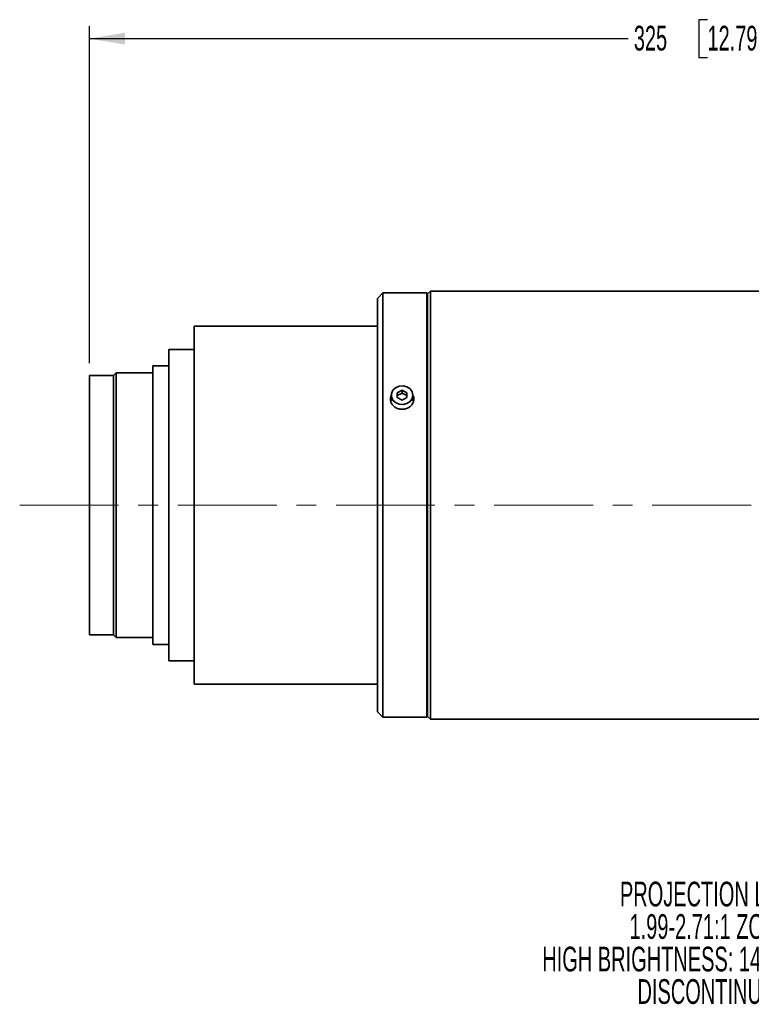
# Model space of a CAD drawing. Header units: millimetres. Extents: x 0 to 1118, y 0 to 864.
# Tile 72 of 96: x 803 to 897, y 338 to 464. Entities that reach past the tile are written whole.
import ezdxf

# ---------------------------------------------------------------- set-up
doc = ezdxf.new("R2010")
doc.units = ezdxf.units.MM
doc.linetypes.add('CENTERX2', pattern=[20.32, 12.7, -2.54, 2.54, -2.54])
doc.layers.add('ALPHAREV', color=7, linetype='Continuous', lineweight=25)
doc.styles.add('SLDTEXTSTYLE0', font='TXT', dxfattribs={"width": 0.605})
doc.dimstyles.new('SLDDIMSTYLE0', dxfattribs={"dimtxt": 3.175, "dimasz": 4.572, "dimexe": 0, "dimexo": 0.0625, "dimgap": 0.79375, "dimtad": 0, "dimtih": 1, "dimtoh": 1, "dimdec": 0, "dimlfac": 2, "dimrnd": 1e-09, "dimzin": 12, "dimdsep": 46, "dimtxsty": 'SLDTEXTSTYLE0', "dimsah": 1, "dimcen": 0.09, "dimadec": 0, "dimazin": 3, "dimtfac": 1, "dimtofl": 0, "dimtmove": 0, "dimatfit": 3, "dimfxl": 1, "dimfrac": 2, "dimtolj": 1, "dimtzin": 12, "dimarcsym": 0})

# ---------------------------------------------------------------- blocks, each defined once
blk = doc.blocks.new('_D_29')
at = {"layer": 'ALPHAREV'}
for p, q in [((811.75, 420), (811.75, 463.27)), ((891.15, 464.1), (890.06, 464.1)), ((890.06, 464.1), (890.06, 459.23)), ((902.07, 464.1), (903.16, 464.1)), ((903.16, 464.1), (903.16, 459.23)), ((974.2, 438.1), (974.2, 463.27)), ((811.75, 461.67), (880.97, 461.67)), ((974.2, 461.67), (904.98, 461.67)), ((890.06, 459.23), (891.15, 459.23)), ((903.16, 459.23), (902.07, 459.23))]:
    blk.add_line(p, q, dxfattribs=at)
for points in [[(811.75, 461.67), (816.32, 460.91), (816.32, 462.43)], [(974.2, 461.67), (969.62, 462.43), (969.62, 460.91)]]:
    blk.add_solid(points, dxfattribs=at)
at = {"layer": 'ALPHAREV', "char_height": 3.175, "attachment_point": 1, "style": 'SLDTEXTSTYLE0'}
for s, insert in [('325', (881.69, 463.32)), ('12.79', (891.15, 463.32))]:
    blk.add_mtext(s, dxfattribs=dict(at, insert=insert))
blk = doc.blocks.new('SW_NOTE_0_11')
at = {"layer": 'ALPHAREV', "color": 0, "char_height": 3.175, "attachment_point": 2, "style": 'SLDTEXTSTYLE0'}
for s, insert in [('PROJECTION LENS', (19.94, 4.09)), ('1.99-2.71:1 ZOOM', (19.89, -0.08)), ('HIGH BRIGHTNESS: 144-106108-XX', (19.6, -4.26)), ('DISCONTINUED', (19.98, -8.43))]:
    blk.add_mtext(s, dxfattribs=dict(at, insert=insert))

msp = doc.modelspace()

# ---------------------------------------------------------------- linework, layer by layer
at = {"color": 7, "linetype": 'Continuous', "lineweight": 35}
for p, q in [((849.45, 429), (848.75, 428.3)), ((855.1, 429), (849.45, 429)), ((849.45, 429), (849.45, 374.5)), ((855.2, 428.9), (855.1, 429)), ((855.1, 429), (855.1, 374.5)), ((855.55, 429.25), (855.2, 428.9)), ((855.2, 428.9), (855.2, 374.61)), ((898.72, 429.25), (855.55, 429.25)), ((855.55, 429.25), (855.55, 374.25)), ((848.75, 428.3), (848.75, 375.21)), ((848.75, 424.75), (825.22, 424.75)), ((825.22, 424.75), (825.22, 378.75)), ((825.22, 421.75), (821.95, 421.75)), ((821.95, 421.75), (821.95, 381.75)), ((815.2, 418.75), (814.85, 418.4)), ((819.9, 418.75), (815.2, 418.75)), ((815.2, 418.75), (815.2, 384.75)), ((821.95, 419.65), (819.9, 419.65)), ((819.9, 419.65), (819.9, 383.85)), ((814.85, 418.4), (811.75, 418.4)), ((811.75, 418.4), (811.75, 385.1)), ((814.85, 418.4), (814.85, 385.1)), ((851.92, 416.5), (851.3, 416.19)), ((851.3, 416.19), (851.3, 415.57)), ((851.92, 416.13), (851.3, 415.82)), ((852.55, 416.19), (851.92, 416.5)), ((851.92, 416.13), (851.92, 416.5)), ((852.55, 415.82), (851.92, 416.13)), ((852.55, 415.57), (852.55, 416.19)), ((850.55, 415.88), (850.55, 415.13)), ((851.3, 415.57), (851.92, 415.25)), ((851.92, 415.25), (852.55, 415.57)), ((853.3, 415.13), (853.3, 415.88)), ((811.75, 385.1), (814.85, 385.1)), ((814.85, 385.1), (815.2, 384.75)), ((815.2, 384.75), (819.9, 384.75)), ((819.9, 383.85), (821.95, 383.85)), ((821.95, 381.75), (825.22, 381.75)), ((825.22, 378.75), (848.75, 378.75)), ((848.75, 375.21), (849.45, 374.5)), ((849.45, 374.5), (855.1, 374.5)), ((855.1, 374.5), (855.2, 374.61)), ((855.2, 374.61), (855.55, 374.25)), ((855.55, 374.25), (898.72, 374.25))]:
    msp.add_line(p, q, dxfattribs=at)
at = {"color": 7, "linetype": 'Continuous', "lineweight": 35, "flags": 128}
for points in [[(853.3, 415.88), (853.2, 415.45), (852.94, 415.08), (852.53, 414.81), (852.05, 414.69), (851.54, 414.73), (851.09, 414.93), (850.75, 415.25), (850.57, 415.66), (850.57, 416.1), (850.75, 416.51), (851.09, 416.83), (851.54, 417.02), (852.05, 417.06), (852.53, 416.94), (852.94, 416.68), (853.2, 416.31), (853.3, 415.88)], [(850.55, 415.65), (850.44, 415.35), (850.42, 415.13)], [(853.41, 415.26), (853.4, 415.35), (853.3, 415.65)]]:
    msp.add_lwpolyline(points, dxfattribs=at)
at = {"color": 7, "linetype": 'Continuous', "lineweight": 35}
for points, knots in [([(851.92, 414.06), (851.75, 414.07), (851.42, 414.1), (850.97, 414.33), (850.62, 414.67), (850.43, 415.09), (850.39, 415.52), (850.51, 415.78), (850.56, 415.9)], [0, 0, 0, 0, 0.169471, 0.338937, 0.508563, 0.678295, 0.847852, 1, 1, 1, 1]), ([(853.3, 415.87), (853.31, 415.84), (853.41, 415.7), (853.44, 415.36), (853.36, 414.93), (853.11, 414.53), (852.72, 414.24), (852.3, 414.08), (852.03, 414.06), (851.92, 414.06)], [0, 0, 0, 0, 0.03184, 0.203702, 0.375337, 0.546973, 0.718834, 0.890795, 1, 1, 1, 1])]:
    msp.add_open_spline(points, degree=3, knots=knots, dxfattribs=at)
at = {"layer": 'ALPHAREV', "linetype": 'CENTERX2', "lineweight": 18}
msp.add_line((802.79, 401.75), (975.8, 401.75), dxfattribs=at)

# ---------------------------------------------------------------- block references
at = {"layer": 'ALPHAREV'}
msp.add_blockref('SW_NOTE_0_11', (871.96, 349.29), dxfattribs=at)

# ---------------------------------------------------------------- dimensions: what is measured, and where the dimension line sits
dim = msp.add_linear_dim(base=(811.75, 461.67), p1=(974.2, 436.5), p2=(811.75, 418.4), dimstyle='SLDDIMSTYLE0', dxfattribs=at)
dim.commit()
dim.dimension.update_dxf_attribs({"geometry": '_D_29', "text_midpoint": (892.97, 461.67), "dimtype": 160})

doc.saveas('drawing.dxf')
